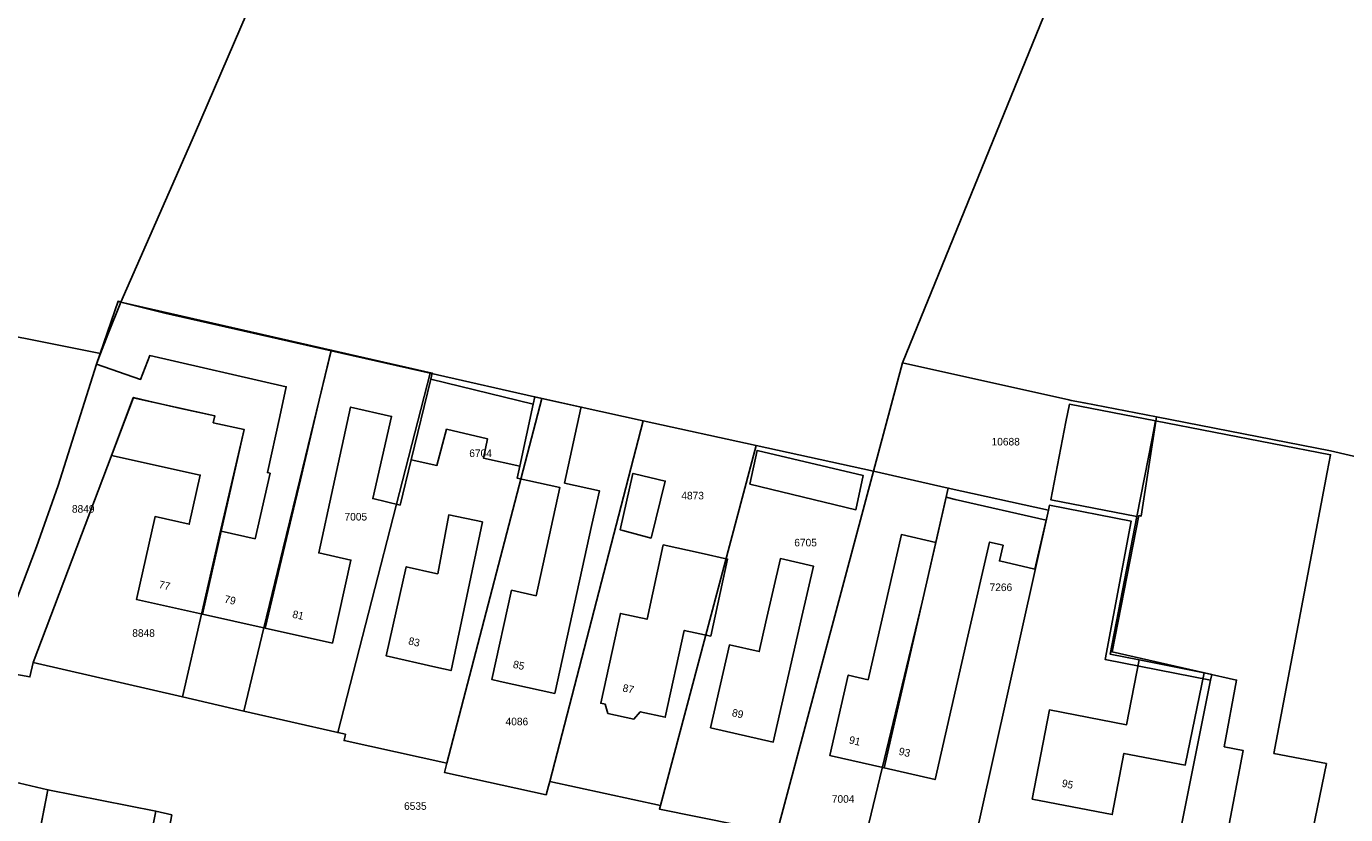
# Model space of a CAD drawing. Header units: metres. Extents: x 91564 to 92566, y 393362 to 394362.
# Tile 16 of 86: x 91962 to 92084, y 393448 to 393521. Entities that reach past the tile are written whole.
import ezdxf

# ---------------------------------------------------------------- set-up
doc = ezdxf.new("R2010")
doc.units = ezdxf.units.M
for name, color, linetype in [('ADRES', 1, 'CONTINUOUS'), ('PAND', 1, 'CONTINUOUS'), ('PERCEEL', 7, 'CONTINUOUS'), ('PERCEELNUMMER', 7, 'CONTINUOUS')]:
    doc.layers.add(name, color=color, linetype=linetype)

msp = doc.modelspace()

# ---------------------------------------------------------------- linework, layer by layer
at = {"layer": 'PAND'}
for points in [[(91986.084, 393473.11), (91987.526, 393479.155), (91989.253, 393486.493), (91990.373, 393491.116), (91970.995, 393495.55), (91970.727, 393495.621), (91968.732, 393489.812), (91972.796, 393488.416), (91973.649, 393490.613), (91986.221, 393487.743), (91985.62, 393484.994), (91984.489, 393479.82), (91984.739, 393479.765), (91983.351, 393473.718), (91980.213, 393474.415), (91978.515, 393466.764), (91984.282, 393465.482), (91986.084, 393473.11)], [(91986.084, 393473.11), (91984.282, 393465.482), (91990.479, 393464.104), (91992.181, 393471.755), (91989.215, 393472.414), (91990.545, 393478.495), (91992.155, 393485.858), (91995.931, 393484.998), (91994.188, 393477.433), (91996.719, 393476.831), (91997.733, 393481.005), (91999.538, 393488.438), (91999.674, 393488.997), (91990.373, 393491.116), (91989.253, 393486.493), (91987.526, 393479.155), (91986.084, 393473.11)], [(92008.988, 393486.141), (91999.538, 393488.438), (91997.733, 393481.005), (92000.104, 393480.478), (92000.993, 393483.825), (92004.758, 393482.936), (92004.392, 393481.158), (92007.731, 393480.416), (92008.988, 393486.141)], [(91980.213, 393474.415), (91982.359, 393483.784), (91979.505, 393484.419), (91979.644, 393485.044), (91972.131, 393486.716), (91970.127, 393481.413), (91978.299, 393479.594), (91977.292, 393475.065), (91974.133, 393475.767), (91972.432, 393468.117), (91978.515, 393466.764), (91980.213, 393474.415)], [(92013.38, 393485.752), (92013.404, 393485.861), (92009.133, 393486.8), (92008.988, 393486.141), (92007.731, 393480.416), (92007.488, 393479.312), (92011.436, 393478.444), (92009.245, 393468.469), (92006.982, 393468.966), (92005.173, 393460.73), (92005.933, 393460.563), (92010.967, 393459.457), (92014.389, 393475.034), (92015.072, 393478.143), (92011.863, 393478.848), (92013.38, 393485.752)], [(92065.999, 393482.972), (92066.313, 393484.591), (92058.378, 393486.127), (92058.064, 393484.507), (92056.672, 393477.31), (92064.607, 393475.775), (92065.999, 393482.972)], [(92082.059, 393452.999), (92077.228, 393453.917), (92082.142, 393479.849), (92082.449, 393481.47), (92066.313, 393484.591), (92065.999, 393482.972), (92064.607, 393475.775), (92062.148, 393463.066), (92064.799, 393462.553), (92070.79, 393461.36), (92073.78, 393460.69), (92072.65, 393454.54), (92074.39, 393454.18), (92072.88, 393446.25), (92080.38, 393444.79), (92082.059, 393452.999)], [(92028.948, 393478.74), (92038.705, 393476.392), (92039.377, 393479.56), (92029.606, 393481.87), (92028.948, 393478.74)], [(92018.308, 393479.72), (92018.171, 393479.753), (92016.98, 393474.545), (92017.25, 393474.472), (92019.83, 393473.776), (92021.149, 393479.045), (92018.308, 393479.72)], [(92044.799, 393467.859), (92041.312, 393452.587), (92045.999, 393451.511), (92049.032, 393464.726), (92051.025, 393473.409), (92052.263, 393473.125), (92051.929, 393471.671), (92055.202, 393470.92), (92056.236, 393475.428), (92047.853, 393477.351), (92047.021, 393477.542), (92046.067, 393473.383), (92045.231, 393469.74), (92044.799, 393467.859)], [(92004.297, 393475.28), (92001.198, 393475.915), (92000.183, 393470.489), (92000, 393470.53), (91997.281, 393471.142), (91995.43, 393462.915), (92000, 393461.887), (92001.408, 393461.57), (92004.297, 393475.28)], [(92044.799, 393467.859), (92045.231, 393469.74), (92046.067, 393473.383), (92042.9, 393474.11), (92039.828, 393460.724), (92038.002, 393461.142), (92036.303, 393453.736), (92036.422, 393453.709), (92041.186, 393452.615), (92041.312, 393452.587), (92044.799, 393467.859)], [(92020.958, 393473.147), (92019.462, 393466.3), (92017.011, 393466.835), (92015.202, 393458.558), (92015.603, 393458.47), (92015.866, 393457.615), (92018.25, 393457.094), (92018.836, 393457.764), (92021.138, 393457.261), (92022.888, 393465.272), (92025.331, 393464.738), (92026.885, 393471.85), (92024.443, 393472.386), (92020.958, 393473.147)], [(92025.316, 393456.289), (92031.1, 393454.972), (92033.738, 393466.561), (92034.795, 393471.206), (92031.753, 393471.898), (92030.424, 393466.059), (92029.798, 393463.308), (92027.056, 393463.932), (92025.316, 393456.289)], [(92070.79, 393461.36), (92064.799, 393462.553), (92063.64, 393456.564), (92056.542, 393457.937), (92054.95, 393449.71), (92062.33, 393448.29), (92063.4, 393453.93), (92069.05, 393452.85), (92070.79, 393461.36)], [(91974.205, 393448.592), (91964.265, 393450.567), (91963.143, 393444.92), (91963.538, 393441.802), (91969.126, 393440.692), (91969.795, 393444.057), (91973.171, 393443.386), (91974.205, 393448.592)]]:
    msp.add_lwpolyline(points, dxfattribs=at)
at = {"layer": 'PERCEEL'}
for points in [[(92021.966, 393615.531), (92033.466, 393642.647), (92001.3, 393655.329), (91992.363, 393659.116), (91963.689, 393589.262), (91926.449, 393499.332), (91969.116, 393490.817), (91969.785, 393492.571), (91970.987, 393495.532), (91977.765, 393511.016), (91985.057, 393527.905), (92000.028, 393563.312), (92002.9, 393570.038), (92012.178, 393591.869), (92021.966, 393615.531)], [(92021.966, 393615.531), (92012.178, 393591.869), (92002.9, 393570.038), (92000.028, 393563.312), (91985.057, 393527.905), (91977.765, 393511.016), (91970.987, 393495.532), (91975.048, 393494.511), (91990.356, 393491.047), (91999.495, 393488.979), (92009.758, 393486.661), (92013.4, 393485.86), (92019.102, 393484.602), (92029.506, 393482.306), (92040.332, 393479.965), (92043.004, 393489.951), (92087.313, 393598.836)], [(92087.313, 393598.836), (92043.004, 393489.951), (92058.34, 393486.521), (92058.541, 393486.482), (92059.736, 393486.249), (92066.408, 393484.95), (92082.448, 393481.827), (92134.815, 393469.654)], [(91914.966, 393471.756), (91914.905, 393471.603), (91914.329, 393470.175), (91922.146, 393468.706), (91931.016, 393467.046), (91944.346, 393464.567), (91952.263, 393463.174), (91958.932, 393461.625), (91959.367, 393462.782), (91961.159, 393467.542), (91963.216, 393472.961), (91965.196, 393478.629), (91968.732, 393489.812), (91969.116, 393490.817), (91926.449, 393499.332), (91914.966, 393471.756)], [(91976.669, 393459.13), (91982.307, 393457.833), (91984.167, 393465.504), (91985.95, 393472.863), (91987.477, 393479.166), (91989.253, 393486.493), (91990.356, 393491.047), (91975.048, 393494.511), (91970.987, 393495.532), (91969.785, 393492.571), (91969.116, 393490.817), (91968.732, 393489.812), (91965.196, 393478.629), (91963.216, 393472.961), (91961.159, 393467.542)], [(91982.307, 393457.833), (91990.967, 393455.842), (91999.495, 393488.979), (91990.356, 393491.047), (91989.253, 393486.493), (91987.477, 393479.166), (91985.95, 393472.863), (91984.167, 393465.504), (91982.307, 393457.833)], [(91990.967, 393455.842), (91991.679, 393455.685), (91991.552, 393455.108), (92001.016, 393453.025), (92009.758, 393486.661), (91999.495, 393488.979), (91990.967, 393455.842)], [(92043.004, 393489.951), (92040.332, 393479.965), (92047.213, 393478.399), (92056.459, 393476.36), (92056.543, 393476.813), (92064.066, 393475.346), (92061.678, 393462.572), (92071.391, 393460.682), (92071.496, 393461.203), (92062.313, 393463.284), (92064.762, 393475.864), (92064.998, 393475.818), (92066.408, 393484.95), (92059.736, 393486.249), (92058.541, 393486.482), (92058.34, 393486.521), (92043.004, 393489.951)], [(91958.932, 393461.625), (91962.601, 393460.973), (91962.905, 393462.294), (91972.147, 393486.759), (91973.573, 393486.395), (91976.519, 393485.739), (91979.644, 393485.044), (91979.505, 393484.419), (91982.359, 393483.784), (91980.118, 393474.161), (91978.425, 393466.781), (91976.669, 393459.13)], [(91962.905, 393462.294), (91976.669, 393459.13), (91978.425, 393466.781), (91980.118, 393474.161), (91982.359, 393483.784), (91979.505, 393484.419), (91979.644, 393485.044), (91976.519, 393485.739), (91973.573, 393486.395), (91972.147, 393486.759), (91962.905, 393462.294)], [(92001.016, 393453.025), (92000.793, 393452.166), (92010.162, 393450.116), (92010.382, 393450.893), (92010.502, 393451.32), (92019.102, 393484.602), (92013.4, 393485.86), (92009.758, 393486.661), (92001.016, 393453.025)], [(92010.502, 393451.32), (92020.703, 393449.118), (92029.506, 393482.306), (92019.102, 393484.602), (92010.502, 393451.32)], [(92085.68, 393434.525), (92090.717, 393460.741), (92092.199, 393468.522), (92095.697, 393467.856), (92102.566, 393466.516), (92112.817, 393464.516), (92116.521, 393463.797), (92123.124, 393462.547), (92129.58, 393461.325), (92133.256, 393460.585), (92134.815, 393469.654), (92082.448, 393481.827), (92066.408, 393484.95), (92064.998, 393475.818), (92064.762, 393475.864), (92062.313, 393463.284), (92071.496, 393461.203), (92071.391, 393460.682), (92066.976, 393438.687), (92048.963, 393442.694), (92048.789, 393441.913), (92085.378, 393432.954), (92085.68, 393434.525)], [(92020.703, 393449.118), (92020.607, 393448.791), (92031.438, 393446.611), (92040.332, 393479.965), (92029.506, 393482.306), (92020.703, 393449.118)], [(92031.438, 393446.611), (92039.293, 393444.902), (92044.8, 393467.879), (92045.234, 393469.76), (92046.067, 393473.391), (92047.213, 393478.399), (92040.332, 393479.965), (92031.438, 393446.611)], [(92048.953, 393442.8), (92048.963, 393442.694), (92056.459, 393476.36), (92047.213, 393478.399), (92046.067, 393473.391), (92045.234, 393469.76), (92044.8, 393467.879), (92039.293, 393444.902), (92048.953, 393442.8)], [(92071.391, 393460.682), (92061.678, 393462.572), (92064.066, 393475.346), (92056.543, 393476.813), (92056.459, 393476.36), (92048.963, 393442.694), (92066.976, 393438.687), (92071.391, 393460.682)], [(92085.378, 393432.954), (92048.789, 393441.913), (92048.963, 393442.694), (92048.953, 393442.8), (92039.293, 393444.902), (92031.438, 393446.611), (92020.607, 393448.791), (92020.703, 393449.118), (92010.502, 393451.32), (92010.382, 393450.893), (92010.162, 393450.116), (92000.793, 393452.166), (92001.016, 393453.025), (91991.552, 393455.108), (91991.679, 393455.685), (91990.967, 393455.842), (91982.307, 393457.833), (91976.669, 393459.13), (91962.905, 393462.294), (91962.601, 393460.973), (91958.932, 393461.625)], [(91934.38, 393438.163), (91929.345, 393439.407), (91914.701, 393441.406), (91909.573, 393441.882), (91908.504, 393441.954), (91926.852, 393405.778), (91965.986, 393424.091), (91965.86, 393424.894), (91963.221, 393441.662), (91963.158, 393444.998), (91963.29, 393445.66), (91964.265, 393450.565), (91961.655, 393451.195), (91951.3, 393453.205), (91949.845, 393453.499), (91948.845, 393446.469), (91951.547, 393433.922), (91934.38, 393438.163)], [(91961.655, 393451.195), (91964.265, 393450.565), (91974.205, 393448.59), (91975.672, 393448.265)], [(91975.672, 393448.265), (91974.205, 393448.59), (91964.265, 393450.565), (91963.29, 393445.66), (91963.158, 393444.998), (91963.221, 393441.662), (91965.86, 393424.894), (91973.754, 393423.154), (91974.619, 393442.559), (91975.672, 393448.265)]]:
    msp.add_lwpolyline(points, dxfattribs=at)

# ---------------------------------------------------------------- texts
at = {"layer": 'ADRES'}
for s, rotation, p in [('77', 347.498, (91974.431, 393469.188)), ('79', 347.498, (91980.469, 393467.845)), ('81', 347.504, (91986.74, 393466.452)), ('83', 347.303, (91997.425, 393463.982)), ('83', 347.303, (91997.425, 393463.982)), ('85', 347.601, (92007.066, 393461.828)), ('87', 347.704, (92017.159, 393459.647)), ('89', 347.2, (92027.235, 393457.371)), ('91', 347.103, (92038.028, 393454.859)), ('93', 347.103, (92042.607, 393453.809)), ('95', 347.103, (92057.628, 393450.873))]:
    msp.add_text(s, height=0.7, rotation=rotation, dxfattribs=at).set_placement(p)
at = {"layer": 'PERCEELNUMMER'}
for s, p in [('10688', (92051.209, 393482.324)), ('6704', (92003.087, 393481.259)), ('4873', (92022.623, 393477.35)), ('8849', (91966.476, 393476.121)), ('7005', (91991.591, 393475.402)), ('6705', (92033.031, 393473.015)), ('7266', (92051.026, 393468.895)), ('8848', (91972.036, 393464.677)), ('4086', (92006.432, 393456.518)), ('7004', (92036.492, 393449.373)), ('6535', (91997.076, 393448.722))]:
    msp.add_text(s, height=0.7, dxfattribs=at).set_placement(p)

doc.saveas('drawing.dxf')
